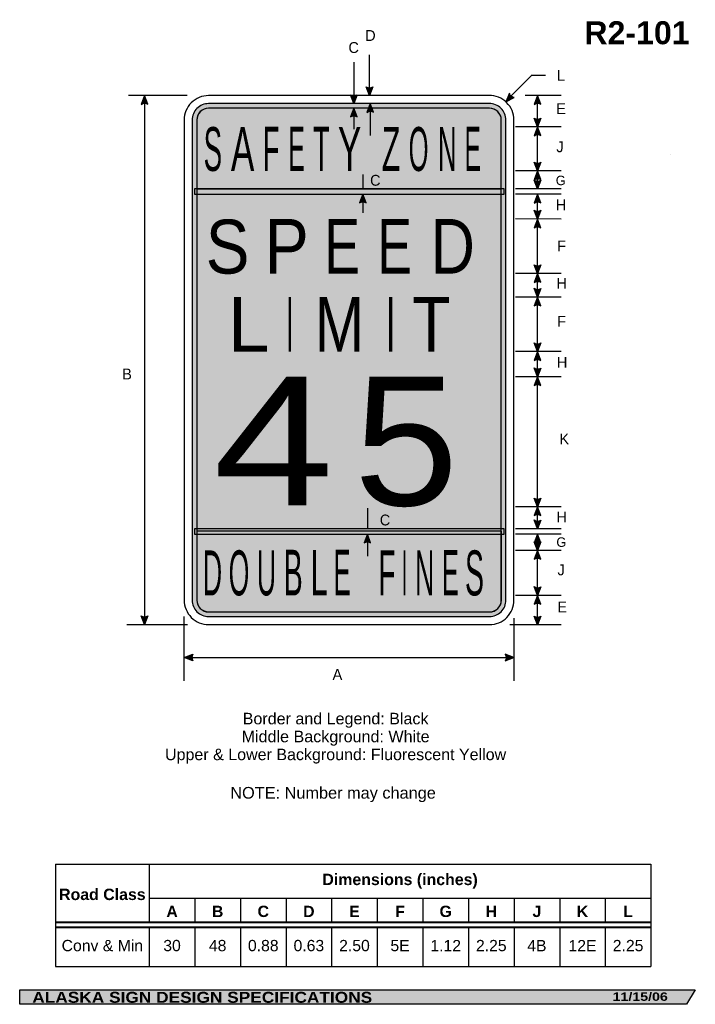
# Model space of a CAD drawing. Header units: feet. Extents: x 0.6 to 7.7, y 0 to 10.3.
import ezdxf
from ezdxf.enums import TextEntityAlignment as Align

# ---------------------------------------------------------------- set-up
doc = ezdxf.new("R2010")
doc.units = ezdxf.units.FT
doc.header["$MEASUREMENT"] = 0
doc.layers.add('Sign', color=7, linetype='Continuous')
doc.styles.add('ARIAL', font='arial.ttf')
doc.styles.add('ARIAL B', font='arialbd.ttf')
doc.styles.add('ARIAL BLACK BI', font='ariblk.ttf')
doc.styles.add('HGBPIXYMBOLS', font='txt')
doc.styles.add('HGEPIXYMBOLS', font='txt')

# ---------------------------------------------------------------- blocks, each defined once
blk = doc.blocks.new('*T2')
at = {"color": 0, "linetype": 'ByBlock', "lineweight": -2, "transparency": 16777216}
for p, q in [((0, 0), (6.201848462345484, 0)), ((0, 0), (0, -1.066648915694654)), ((0.9768484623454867, 0), (0.9768484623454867, -0.6088118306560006)), ((6.201848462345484, 0), (6.201848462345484, -1.066648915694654)), ((0.9768484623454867, -0.3539784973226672), (6.201848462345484, -0.3539784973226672)), ((1.451848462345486, -0.3539784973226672), (1.451848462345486, -0.6088118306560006)), ((1.926848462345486, -0.3539784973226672), (1.926848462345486, -0.6088118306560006)), ((2.401848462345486, -0.3539784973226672), (2.401848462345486, -0.6088118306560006)), ((2.876848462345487, -0.3539784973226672), (2.876848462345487, -0.6088118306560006)), ((3.351848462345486, -0.3539784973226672), (3.351848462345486, -0.6088118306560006)), ((3.826848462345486, -0.3539784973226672), (3.826848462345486, -0.6088118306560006)), ((4.301848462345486, -0.3539784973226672), (4.301848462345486, -0.6088118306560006)), ((4.776848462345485, -0.3539784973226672), (4.776848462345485, -0.6088118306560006)), ((5.251848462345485, -0.3539784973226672), (5.251848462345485, -0.6088118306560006)), ((5.726848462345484, -0.3539784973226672), (5.726848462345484, -0.6088118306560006)), ((0, -0.6088118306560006), (6.201848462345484, -0.6088118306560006)), ((0, -0.6538118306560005), (6.201848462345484, -0.6538118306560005)), ((0.9768484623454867, -0.6538118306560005), (0.9768484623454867, -1.066648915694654)), ((1.451848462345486, -0.6538118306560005), (1.451848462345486, -1.066648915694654)), ((1.926848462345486, -0.6538118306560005), (1.926848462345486, -1.066648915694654)), ((2.401848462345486, -0.6538118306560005), (2.401848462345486, -1.066648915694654)), ((2.876848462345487, -0.6538118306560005), (2.876848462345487, -1.066648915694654)), ((3.351848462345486, -0.6538118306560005), (3.351848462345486, -1.066648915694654)), ((3.826848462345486, -0.6538118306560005), (3.826848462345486, -1.066648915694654)), ((4.301848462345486, -0.6538118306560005), (4.301848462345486, -1.066648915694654)), ((4.776848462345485, -0.6538118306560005), (4.776848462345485, -1.066648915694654)), ((5.251848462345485, -0.6538118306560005), (5.251848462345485, -1.066648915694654)), ((5.726848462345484, -0.6538118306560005), (5.726848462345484, -1.066648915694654)), ((0, -1.066648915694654), (6.201848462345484, -1.066648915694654))]:
    blk.add_line(p, q, dxfattribs=at)
at = {"color": 18, "transparency": 16777216, "attachment_point": 5}
for s, insert, char_height, width, style in [('Dimensions (inches)', (3.589348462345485, -0.1769892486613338), 0.1185, 5.104999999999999, 'ARIAL B'), ('Road Class', (0.4884242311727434, -0.3156559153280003), 0.1185, 0.8568484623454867, 'ARIAL B'), ('A', (1.214348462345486, -0.4926451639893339), 0.118, 0.355, 'ARIAL B'), ('B', (1.689348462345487, -0.4926451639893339), 0.118, 0.355, 'ARIAL B'), ('C', (2.164348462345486, -0.4926451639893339), 0.118, 0.355, 'ARIAL B'), ('D', (2.639348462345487, -0.4926451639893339), 0.118, 0.355, 'ARIAL B'), ('E', (3.114348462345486, -0.4926451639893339), 0.118, 0.355, 'ARIAL B'), ('F', (3.589348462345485, -0.4926451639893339), 0.118, 0.355, 'ARIAL B'), ('G', (4.064348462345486, -0.4926451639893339), 0.118, 0.355, 'ARIAL B'), ('H', (4.539348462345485, -0.4926451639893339), 0.118, 0.355, 'ARIAL B'), ('J', (5.014348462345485, -0.4926451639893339), 0.118, 0.355, 'ARIAL B'), ('K', (5.489348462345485, -0.4926451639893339), 0.118, 0.355, 'ARIAL B'), ('L', (5.964348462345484, -0.4926451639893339), 0.118, 0.355, 'ARIAL B'), ('Conv & Min', (0.4884242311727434, -0.8489803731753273), 0.1175, 0.8568484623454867, 'ARIAL'), ('30', (1.214348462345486, -0.8489803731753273), 0.1175, 0.355, 'ARIAL'), ('48', (1.689348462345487, -0.8489803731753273), 0.1175, 0.355, 'ARIAL'), ('0.88', (2.164348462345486, -0.8489803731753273), 0.1175, 0.355, 'ARIAL'), ('0.63', (2.639348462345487, -0.8489803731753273), 0.1175, 0.355, 'ARIAL'), ('2.50', (3.114348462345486, -0.8489803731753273), 0.1175, 0.355, 'ARIAL'), ('5E', (3.589348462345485, -0.8489803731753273), 0.1175, 0.355, 'ARIAL'), ('1.12', (4.064348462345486, -0.8489803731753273), 0.1175, 0.355, 'ARIAL'), ('2.25', (4.539348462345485, -0.8489803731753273), 0.1175, 0.355, 'ARIAL'), ('4B', (5.014348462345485, -0.8489803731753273), 0.1175, 0.355, 'ARIAL'), ('12E', (5.489348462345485, -0.8489803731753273), 0.1175, 0.355, 'ARIAL'), ('2.25', (5.964348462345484, -0.8489803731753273), 0.1175, 0.355, 'ARIAL')]:
    blk.add_mtext(s, dxfattribs=dict(at, insert=insert, char_height=char_height, width=width, style=style))

msp = doc.modelspace()

# ---------------------------------------------------------------- hatches: boundary and pattern name
h = msp.add_hatch(color=256)
h.dxf.hatch_style = 1
edge = h.paths.add_edge_path()
edge.add_line((4.294003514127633, 9.584154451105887), (4.259933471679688, 9.49375))
edge.add_line((4.259933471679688, 9.49375), (4.226098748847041, 9.584919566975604))
edge.add_arc((4.260614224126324, 9.63451201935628), 0.0604212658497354, 235.1627615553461, 303.5461345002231)
h = msp.add_hatch(color=256)
h.dxf.hatch_style = 1
edge = h.paths.add_edge_path()
edge.add_line((1.949882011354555, 9.403345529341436), (1.915811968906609, 9.493749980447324))
edge.add_line((1.915811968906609, 9.493749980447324), (1.881977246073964, 9.402580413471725))
edge.add_arc((1.916492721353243, 9.352987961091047), 0.0604212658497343, 56.45386549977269, 124.8372384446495, ccw=False)
h = msp.add_hatch(color=256)
h.dxf.hatch_style = 1
edge = h.paths.add_edge_path()
edge.add_line((4.13080906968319, 9.500476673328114), (4.096739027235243, 9.410072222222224))
edge.add_line((4.096739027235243, 9.410072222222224), (4.062904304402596, 9.501241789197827))
edge.add_arc((4.097419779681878, 9.550834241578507), 0.0604212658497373, 235.1627615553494, 303.5461345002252)
h = msp.add_hatch(color=256)
h.dxf.hatch_style = 1
edge = h.paths.add_edge_path()
edge.add_line((5.71667325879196, 9.518721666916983), (5.679269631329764, 9.429644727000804))
edge.add_line((5.679269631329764, 9.429644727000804), (5.766514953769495, 9.472597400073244))
edge.add_arc((5.775539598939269, 9.532340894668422), 0.0604212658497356, 193.0266678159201, 261.4100407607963, ccw=False)
h = msp.add_hatch(color=256)
h.dxf.hatch_style = 1
edge = h.paths.add_edge_path()
edge.add_line((6.042843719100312, 9.403327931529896), (6.008773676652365, 9.493732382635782))
edge.add_line((6.008773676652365, 9.493732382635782), (5.974938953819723, 9.40256281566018))
edge.add_arc((6.009454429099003, 9.352970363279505), 0.0604212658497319, 56.45386549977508, 124.83723844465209, ccw=False)
h = msp.add_hatch(color=256)
h.dxf.hatch_style = 1
h.paths.add_polyline_path([(5.681183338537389, 9.239263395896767, 0.4217166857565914), (5.505953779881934, 9.410072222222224), (2.583964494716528, 9.410072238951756, 0.4149679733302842), (2.413122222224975, 9.238789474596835), (2.413122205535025, 4.238131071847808, 0.4149142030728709), (2.584373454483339, 4.067288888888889), (5.510341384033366, 4.067288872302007, 0.4146049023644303), (5.681183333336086, 4.238359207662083)])
at = {"true_color": 0xfaf000}
h = msp.add_hatch(color=2, dxfattribs=at)
h.dxf.hatch_style = 1
h.paths.add_polyline_path([(2.582650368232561, 9.361913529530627, 0.4182342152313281), (2.46049997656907, 9.236819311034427), (2.460545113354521, 8.522031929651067), (5.632292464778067, 8.522031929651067), (5.632286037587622, 9.239623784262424, 0.4160398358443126), (5.508090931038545, 9.361939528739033)])
at = {"true_color": 0xffffff}
h = msp.add_hatch(color=7, dxfattribs=at)
h.dxf.hatch_style = 1
h.paths.add_polyline_path([(5.633024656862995, 9.239269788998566, 0.4230860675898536), (5.506620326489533, 9.361913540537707), (2.58395302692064, 9.361913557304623, 0.4151291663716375), (2.461280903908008, 9.238857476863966), (2.461280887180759, 4.238119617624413, 0.4150656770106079), (2.584310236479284, 4.115447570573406), (5.510352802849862, 4.115447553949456, 0.4147005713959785), (5.633024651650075, 4.238323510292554)])
h = msp.add_hatch(color=256)
h.dxf.hatch_style = 1
edge = h.paths.add_edge_path()
edge.add_line((4.130809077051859, 9.271509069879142), (4.096739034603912, 9.361913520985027))
edge.add_line((4.096739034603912, 9.361913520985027), (4.062904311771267, 9.270743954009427))
edge.add_arc((4.097419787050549, 9.221151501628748), 0.0604212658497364, 56.453865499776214, 124.8372384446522, ccw=False)
h = msp.add_hatch(color=256)
h.dxf.hatch_style = 1
edge = h.paths.add_edge_path()
edge.add_line((4.300947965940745, 9.31966775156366), (4.266877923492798, 9.410072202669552))
edge.add_line((4.266877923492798, 9.410072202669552), (4.233043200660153, 9.318902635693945))
edge.add_arc((4.267558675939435, 9.269310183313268), 0.0604212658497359, 56.453865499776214, 124.8372384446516, ccw=False)
h = msp.add_hatch(color=256)
h.dxf.hatch_style = 1
edge = h.paths.add_edge_path()
edge.add_line((6.042843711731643, 9.257589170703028), (6.008773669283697, 9.16718471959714))
edge.add_line((6.008773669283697, 9.16718471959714), (5.974938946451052, 9.258354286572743))
edge.add_arc((6.009454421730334, 9.30794673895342), 0.0604212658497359, 235.1627615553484, 303.5461345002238)
h = msp.add_hatch(color=256)
h.dxf.hatch_style = 1
edge = h.paths.add_edge_path()
edge.add_line((6.042843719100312, 9.076780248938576), (6.008773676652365, 9.167184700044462))
edge.add_line((6.008773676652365, 9.167184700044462), (5.974938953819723, 9.076015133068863))
edge.add_arc((6.009454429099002, 9.026422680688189), 0.0604212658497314, 56.45386549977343, 124.8372384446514, ccw=False)
h = msp.add_hatch(color=256)
h.dxf.hatch_style = 1
edge = h.paths.add_edge_path()
edge.add_line((6.042843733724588, 8.798749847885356), (6.008773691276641, 8.708345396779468))
edge.add_line((6.008773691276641, 8.708345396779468), (5.974938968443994, 8.79951496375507))
edge.add_arc((6.009454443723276, 8.849107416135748), 0.0604212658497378, 235.1627615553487, 303.5461345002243)
h = msp.add_hatch(color=256)
h.dxf.hatch_style = 1
edge = h.paths.add_edge_path()
edge.add_line((6.042843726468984, 8.617940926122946), (6.008773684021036, 8.708345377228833))
edge.add_line((6.008773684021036, 8.708345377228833), (5.974938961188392, 8.617175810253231))
edge.add_arc((6.009454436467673, 8.567583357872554), 0.0604212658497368, 56.453865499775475, 124.8372384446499, ccw=False)
h = msp.add_hatch(color=256)
h.dxf.hatch_style = 1
h.paths.add_polyline_path([(5.662541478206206, 8.466262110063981), (5.662541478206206, 8.522044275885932), (2.438249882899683, 8.522044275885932), (2.438249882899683, 8.466262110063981)])
h = msp.add_hatch(color=256)
h.dxf.hatch_style = 1
edge = h.paths.add_edge_path()
edge.add_line((6.042843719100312, 8.612485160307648), (6.008773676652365, 8.52208070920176))
edge.add_line((6.008773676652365, 8.52208070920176), (5.974938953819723, 8.613250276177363))
edge.add_arc((6.009454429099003, 8.662842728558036), 0.0604212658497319, 235.1627615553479, 303.5461345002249)
h = msp.add_hatch(color=256)
h.dxf.hatch_style = 1
edge = h.paths.add_edge_path()
edge.add_line((4.224732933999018, 8.37585763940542), (4.190662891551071, 8.466262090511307))
edge.add_line((4.190662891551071, 8.466262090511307), (4.156828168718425, 8.375092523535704))
edge.add_arc((4.191343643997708, 8.325500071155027), 0.0604212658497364, 56.453865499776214, 124.8372384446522, ccw=False)
h = msp.add_hatch(color=256)
h.dxf.hatch_style = 1
edge = h.paths.add_edge_path()
edge.add_line((6.042843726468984, 8.375548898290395), (6.008773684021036, 8.465953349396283))
edge.add_line((6.008773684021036, 8.465953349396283), (5.974938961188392, 8.374783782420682))
edge.add_arc((6.009454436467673, 8.325191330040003), 0.0604212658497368, 56.453865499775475, 124.8372384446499, ccw=False)
h = msp.add_hatch(color=256)
h.dxf.hatch_style = 1
edge = h.paths.add_edge_path()
edge.add_line((6.042843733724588, 8.298530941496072), (6.008773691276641, 8.208126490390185))
edge.add_line((6.008773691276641, 8.208126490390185), (5.974938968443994, 8.299296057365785))
edge.add_arc((6.009454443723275, 8.348888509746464), 0.0604212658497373, 235.1627615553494, 303.5461345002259)
h = msp.add_hatch(color=256)
h.dxf.hatch_style = 1
edge = h.paths.add_edge_path()
edge.add_line((6.042843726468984, 8.117722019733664), (6.008773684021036, 8.208126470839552))
edge.add_line((6.008773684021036, 8.208126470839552), (5.974938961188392, 8.116956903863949))
edge.add_arc((6.009454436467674, 8.067364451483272), 0.0604212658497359, 56.453865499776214, 124.8372384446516, ccw=False)
h = msp.add_hatch(color=256)
h.dxf.hatch_style = 1
edge = h.paths.add_edge_path()
edge.add_line((6.042843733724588, 7.729590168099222), (6.008773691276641, 7.639185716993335))
edge.add_line((6.008773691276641, 7.639185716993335), (5.974938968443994, 7.730355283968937))
edge.add_arc((6.009454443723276, 7.779947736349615), 0.0604212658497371, 235.1627615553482, 303.5461345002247)
h = msp.add_hatch(color=256)
h.dxf.hatch_style = 1
edge = h.paths.add_edge_path()
edge.add_line((6.042843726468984, 7.548781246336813), (6.008773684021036, 7.639185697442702))
edge.add_line((6.008773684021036, 7.639185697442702), (5.974938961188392, 7.548016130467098))
edge.add_arc((6.009454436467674, 7.498423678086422), 0.0604212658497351, 56.453865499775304, 124.837238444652, ccw=False)
h = msp.add_hatch(color=256)
h.dxf.hatch_style = 1
edge = h.paths.add_edge_path()
edge.add_line((6.042843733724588, 7.485180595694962), (6.008773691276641, 7.394776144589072))
edge.add_line((6.008773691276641, 7.394776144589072), (5.974938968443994, 7.485945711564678))
edge.add_arc((6.009454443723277, 7.535538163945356), 0.0604212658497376, 235.1627615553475, 303.5461345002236)
h = msp.add_hatch(color=256)
h.dxf.hatch_style = 1
edge = h.paths.add_edge_path()
edge.add_line((6.042843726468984, 7.304371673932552), (6.008773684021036, 7.39477612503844))
edge.add_line((6.008773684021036, 7.39477612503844), (5.974938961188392, 7.303606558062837))
edge.add_arc((6.009454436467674, 7.25401410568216), 0.0604212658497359, 56.4538654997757, 124.8372384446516, ccw=False)
h = msp.add_hatch(color=256)
h.dxf.hatch_style = 1
edge = h.paths.add_edge_path()
edge.add_line((6.042843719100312, 6.916699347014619), (6.008773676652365, 6.826294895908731))
edge.add_line((6.008773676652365, 6.826294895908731), (5.974938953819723, 6.917464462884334))
edge.add_arc((6.009454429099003, 6.967056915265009), 0.0604212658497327, 235.1627615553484, 303.5461345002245)
h = msp.add_hatch(color=256)
h.dxf.hatch_style = 1
edge = h.paths.add_edge_path()
edge.add_line((6.042843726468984, 6.735890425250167), (6.008773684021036, 6.826294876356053))
edge.add_line((6.008773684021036, 6.826294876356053), (5.974938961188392, 6.735125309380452))
edge.add_arc((6.009454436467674, 6.685532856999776), 0.0604212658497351, 56.4538654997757, 124.837238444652, ccw=False)
h = msp.add_hatch(color=256)
h.dxf.hatch_style = 1
edge = h.paths.add_edge_path()
edge.add_line((6.042843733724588, 6.655817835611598), (6.008773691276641, 6.565413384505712))
edge.add_line((6.008773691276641, 6.565413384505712), (5.974938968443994, 6.656582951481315))
edge.add_arc((6.009454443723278, 6.706175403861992), 0.0604212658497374, 235.1627615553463, 303.5461345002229)
h = msp.add_hatch(color=256)
h.dxf.hatch_style = 1
edge = h.paths.add_edge_path()
edge.add_line((6.042843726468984, 6.475008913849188), (6.008773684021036, 6.565413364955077))
edge.add_line((6.008773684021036, 6.565413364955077), (5.974938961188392, 6.474243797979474))
edge.add_arc((6.009454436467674, 6.424651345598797), 0.0604212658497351, 56.453865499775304, 124.837238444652, ccw=False)
h = msp.add_hatch(color=256)
h.dxf.hatch_style = 1
edge = h.paths.add_edge_path()
edge.add_line((6.042843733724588, 5.300741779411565), (6.008773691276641, 5.210337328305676))
edge.add_line((6.008773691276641, 5.210337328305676), (5.974938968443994, 5.301506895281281))
edge.add_arc((6.009454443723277, 5.35109934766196), 0.0604212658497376, 235.1627615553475, 303.5461345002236)
h = msp.add_hatch(color=256)
h.dxf.hatch_style = 1
edge = h.paths.add_edge_path()
edge.add_line((6.042843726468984, 5.119932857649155), (6.008773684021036, 5.210337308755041))
edge.add_line((6.008773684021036, 5.210337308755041), (5.974938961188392, 5.119167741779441))
edge.add_arc((6.009454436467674, 5.069575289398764), 0.0604212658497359, 56.4538654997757, 124.8372384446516, ccw=False)
h = msp.add_hatch(color=256)
h.dxf.hatch_style = 1
edge = h.paths.add_edge_path()
edge.add_line((6.042843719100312, 5.072364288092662), (6.008773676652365, 4.981959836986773))
edge.add_line((6.008773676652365, 4.981959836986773), (5.974938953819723, 5.073129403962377))
edge.add_arc((6.009454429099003, 5.122721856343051), 0.0604212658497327, 235.1627615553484, 303.5461345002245)
h = msp.add_hatch(color=256)
h.dxf.hatch_style = 1
h.paths.add_polyline_path([(5.662541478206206, 4.926177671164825), (5.662541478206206, 4.981959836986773), (2.438249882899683, 4.981959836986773), (2.438249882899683, 4.926177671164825)])
at = {"true_color": 0xfaf000}
h = msp.add_hatch(color=2, dxfattribs=at)
h.dxf.hatch_style = 1
h.paths.add_polyline_path([(5.633760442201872, 4.955329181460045), (2.462013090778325, 4.955329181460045), (2.462019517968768, 4.237737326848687, 0.4160398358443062), (2.586214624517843, 4.115421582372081), (5.511655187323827, 4.115447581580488, 0.4182342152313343), (5.633805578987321, 4.240541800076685)])
h = msp.add_hatch(color=256)
h.dxf.hatch_style = 1
edge = h.paths.add_edge_path()
edge.add_line((4.271801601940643, 4.835773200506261), (4.237731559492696, 4.92617765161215))
edge.add_line((4.237731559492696, 4.92617765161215), (4.203896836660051, 4.835008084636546))
edge.add_arc((4.238412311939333, 4.78541563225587), 0.0604212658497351, 56.4538654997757, 124.837238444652, ccw=False)
h = msp.add_hatch(color=256)
h.dxf.hatch_style = 1
edge = h.paths.add_edge_path()
edge.add_line((6.04284373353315, 4.835773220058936), (6.008773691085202, 4.926177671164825))
edge.add_line((6.008773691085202, 4.926177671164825), (5.974938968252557, 4.835008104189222))
edge.add_arc((6.009454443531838, 4.785415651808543), 0.0604212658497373, 56.45386549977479, 124.83723844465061, ccw=False)
h = msp.add_hatch(color=256)
h.dxf.hatch_style = 1
edge = h.paths.add_edge_path()
edge.add_line((6.042843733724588, 4.845262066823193), (6.008773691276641, 4.754857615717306))
edge.add_line((6.008773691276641, 4.754857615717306), (5.974938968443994, 4.846027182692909))
edge.add_arc((6.009454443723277, 4.895619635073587), 0.0604212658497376, 235.1627615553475, 303.5461345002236)
h = msp.add_hatch(color=256)
h.dxf.hatch_style = 1
edge = h.paths.add_edge_path()
edge.add_line((6.042843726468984, 4.664453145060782), (6.008773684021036, 4.754857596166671))
edge.add_line((6.008773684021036, 4.754857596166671), (5.974938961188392, 4.663688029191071))
edge.add_arc((6.009454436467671, 4.614095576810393), 0.0604212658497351, 56.45386549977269, 124.83723844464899, ccw=False)
h = msp.add_hatch(color=256)
h.dxf.hatch_style = 1
edge = h.paths.add_edge_path()
edge.add_line((6.042843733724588, 4.377596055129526), (6.008773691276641, 4.287191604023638))
edge.add_line((6.008773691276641, 4.287191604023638), (5.974938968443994, 4.378361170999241))
edge.add_arc((6.009454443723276, 4.427953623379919), 0.0604212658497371, 235.1627615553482, 303.5461345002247)
h = msp.add_hatch(color=256)
h.dxf.hatch_style = 1
edge = h.paths.add_edge_path()
edge.add_line((6.042843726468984, 4.196787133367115), (6.008773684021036, 4.287191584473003))
edge.add_line((6.008773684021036, 4.287191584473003), (5.974938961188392, 4.196022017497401))
edge.add_arc((6.009454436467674, 4.146429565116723), 0.0604212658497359, 56.4538654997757, 124.8372384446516, ccw=False)
h = msp.add_hatch(color=256)
h.dxf.hatch_style = 1
edge = h.paths.add_edge_path()
edge.add_line((1.949882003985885, 4.074015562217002), (1.915811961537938, 3.983611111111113))
edge.add_line((1.915811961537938, 3.983611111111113), (1.881977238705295, 4.074780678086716))
edge.add_arc((1.916492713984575, 4.124373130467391), 0.0604212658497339, 235.1627615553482, 303.5461345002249)
h = msp.add_hatch(color=256)
h.dxf.hatch_style = 1
edge = h.paths.add_edge_path()
edge.add_line((6.042843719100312, 4.069967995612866), (6.008773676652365, 3.979563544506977))
edge.add_line((6.008773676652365, 3.979563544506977), (5.974938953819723, 4.070733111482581))
edge.add_arc((6.009454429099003, 4.120325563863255), 0.0604212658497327, 235.1627615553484, 303.5461345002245)
h = msp.add_hatch(color=256)
h.dxf.hatch_style = 1
edge = h.paths.add_edge_path()
edge.add_line((2.419814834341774, 3.605833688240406), (2.329444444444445, 3.639993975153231))
edge.add_line((2.329444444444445, 3.639993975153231), (2.420647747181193, 3.673737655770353))
edge.add_arc((2.470205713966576, 3.639172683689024), 0.0604212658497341, 145.1055563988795, 213.4889293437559)
h = msp.add_hatch(color=256)
h.dxf.hatch_style = 1
edge = h.paths.add_edge_path()
edge.add_line((5.674490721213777, 3.605833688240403), (5.764861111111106, 3.639993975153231))
edge.add_line((5.764861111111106, 3.639993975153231), (5.67365780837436, 3.673737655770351))
edge.add_arc((5.624099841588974, 3.639172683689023), 0.0604212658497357, -33.48892934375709, 34.89444360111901, ccw=False)
at = {"layer": 'Sign', "true_color": 0xffffff}
msp.add_hatch(color=7, dxfattribs=at).paths.add_polyline_path([(4.285021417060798, 9.36192865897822), (4.249010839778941, 9.361928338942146), (4.266877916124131, 9.410072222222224)])
at = {"layer": 'Sign', "true_color": 0x1f1a17}
msp.add_hatch(color=250, dxfattribs=at).paths.add_polyline_path([(0.6166144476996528, 0.1778113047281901), (7.65349621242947, 0.1778113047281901), (7.562505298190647, 0.0278595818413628), (0.616847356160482, 0.0278595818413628)], flags=0)

# ---------------------------------------------------------------- linework, layer by layer
for p, q in [((2.360800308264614, 9.493750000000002), (1.748186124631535, 9.49375)), ((1.915811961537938, 9.49375), (1.915811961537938, 3.983611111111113)), ((6.255814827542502, 9.493697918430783), (5.88270319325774, 9.49375)), ((6.008773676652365, 8.52208070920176), (6.008773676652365, 9.493732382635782)), ((6.255814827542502, 9.167150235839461), (5.779741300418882, 9.167216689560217)), ((6.255814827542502, 8.70831091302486), (5.779677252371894, 8.708377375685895)), ((6.255819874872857, 8.52205849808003), (5.779660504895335, 8.52210130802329)), ((6.255814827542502, 8.465918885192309), (5.77965545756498, 8.465961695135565)), ((6.008773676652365, 4.981959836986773), (6.008773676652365, 8.465953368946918)), ((6.255814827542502, 8.208092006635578), (5.779619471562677, 8.208158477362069)), ((6.255814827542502, 7.639151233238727), (5.779540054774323, 7.639217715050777)), ((6.255814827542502, 7.394741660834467), (5.779505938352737, 7.394808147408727)), ((6.255814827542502, 6.82626041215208), (5.779426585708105, 6.826326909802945)), ((6.255814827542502, 6.565378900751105), (5.779390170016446, 6.565445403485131)), ((6.255814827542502, 5.210302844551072), (5.779659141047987, 5.210369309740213)), ((6.2558148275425, 4.981959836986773), (5.779619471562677, 4.981959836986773)), ((6.2558148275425, 4.926177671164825), (5.779619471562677, 4.926177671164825)), ((6.008773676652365, 3.979563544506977), (6.008773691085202, 4.926177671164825)), ((6.255814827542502, 4.754823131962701), (5.779137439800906, 4.754889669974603)), ((6.255814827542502, 4.287157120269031), (5.779072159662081, 4.287223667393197)), ((2.329444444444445, 3.396456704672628), (2.329444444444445, 4.068631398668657)), ((5.764861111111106, 4.050688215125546), (5.764861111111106, 3.396624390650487)), ((1.732221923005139, 3.983611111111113), (2.362773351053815, 3.983611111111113)), ((6.255814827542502, 3.979528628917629), (5.723275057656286, 3.979602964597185)), ((2.329444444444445, 3.639993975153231), (5.764861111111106, 3.639993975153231)), ((0.9890935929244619, 1.487927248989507), (7.190942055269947, 1.487927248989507)), ((0.9890935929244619, 0.8856263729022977), (7.190942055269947, 0.8856263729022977)), ((0.9890935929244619, 0.8274876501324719), (7.190942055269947, 0.8274876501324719))]:
    msp.add_line(p, q)
for points in [[(4.294003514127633, 9.584154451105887), (4.259933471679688, 9.49375), (4.226098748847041, 9.584919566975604, 0.307560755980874), (4.294003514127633, 9.584154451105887, 4.141293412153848)], [(1.949882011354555, 9.403345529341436), (1.915811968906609, 9.493749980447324), (1.881977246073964, 9.402580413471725, -0.307560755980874), (1.949882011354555, 9.403345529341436, -4.141293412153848)], [(4.13080906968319, 9.500476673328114), (4.096739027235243, 9.410072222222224), (4.062904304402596, 9.501241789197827, 0.307560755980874), (4.13080906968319, 9.500476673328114, 4.141293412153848)], [(5.71667325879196, 9.518721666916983), (5.679269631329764, 9.429644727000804), (5.766514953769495, 9.472597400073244, -0.307560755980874), (5.71667325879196, 9.518721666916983, -4.141293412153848)], [(6.042843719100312, 9.403327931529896), (6.008773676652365, 9.493732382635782), (5.974938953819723, 9.40256281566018, -0.307560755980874), (6.042843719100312, 9.403327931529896, -4.141293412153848)], [(4.130809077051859, 9.271509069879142), (4.096739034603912, 9.361913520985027), (4.062904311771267, 9.270743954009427, -0.307560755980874), (4.130809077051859, 9.271509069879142, -4.141293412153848)], [(4.300947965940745, 9.31966775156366), (4.266877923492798, 9.410072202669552), (4.233043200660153, 9.318902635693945, -0.307560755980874), (4.300947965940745, 9.31966775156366, -4.141293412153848)], [(6.042843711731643, 9.257589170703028), (6.008773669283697, 9.16718471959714), (5.974938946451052, 9.258354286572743, 0.307560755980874), (6.042843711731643, 9.257589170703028, 4.141293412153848)], [(6.042843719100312, 9.076780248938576), (6.008773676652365, 9.167184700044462), (5.974938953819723, 9.076015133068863, -0.307560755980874), (6.042843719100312, 9.076780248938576, -4.141293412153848)], [(6.042843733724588, 8.798749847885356), (6.008773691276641, 8.708345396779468), (5.974938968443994, 8.79951496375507, 0.307560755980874), (6.042843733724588, 8.798749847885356, 4.141293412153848)], [(6.042843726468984, 8.617940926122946), (6.008773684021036, 8.708345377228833), (5.974938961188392, 8.617175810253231, -0.307560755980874), (6.042843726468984, 8.617940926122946, -4.141293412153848)], [(6.042843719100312, 8.612485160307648), (6.008773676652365, 8.52208070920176), (5.974938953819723, 8.613250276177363, 0.307560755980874), (6.042843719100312, 8.612485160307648, 4.141293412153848)], [(4.224732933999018, 8.37585763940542), (4.190662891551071, 8.466262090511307), (4.156828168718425, 8.375092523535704, -0.307560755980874), (4.224732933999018, 8.37585763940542, -4.141293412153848)], [(6.042843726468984, 8.375548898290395), (6.008773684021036, 8.465953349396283), (5.974938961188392, 8.374783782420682, -0.307560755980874), (6.042843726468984, 8.375548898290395, -4.141293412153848)], [(6.042843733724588, 8.298530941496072), (6.008773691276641, 8.208126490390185), (5.974938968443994, 8.299296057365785, 0.307560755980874), (6.042843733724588, 8.298530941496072, 4.141293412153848)], [(6.042843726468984, 8.117722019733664), (6.008773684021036, 8.208126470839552), (5.974938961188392, 8.116956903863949, -0.307560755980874), (6.042843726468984, 8.117722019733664, -4.141293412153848)], [(6.042843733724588, 7.729590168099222), (6.008773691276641, 7.639185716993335), (5.974938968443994, 7.730355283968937, 0.307560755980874), (6.042843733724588, 7.729590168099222, 4.141293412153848)], [(6.042843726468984, 7.548781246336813), (6.008773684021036, 7.639185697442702), (5.974938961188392, 7.548016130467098, -0.307560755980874), (6.042843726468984, 7.548781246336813, -4.141293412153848)], [(6.042843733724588, 7.485180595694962), (6.008773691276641, 7.394776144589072), (5.974938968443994, 7.485945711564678, 0.307560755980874), (6.042843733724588, 7.485180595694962, 4.141293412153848)], [(6.042843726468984, 7.304371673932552), (6.008773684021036, 7.39477612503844), (5.974938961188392, 7.303606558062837, -0.307560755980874), (6.042843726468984, 7.304371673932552, -4.141293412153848)], [(6.042843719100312, 6.916699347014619), (6.008773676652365, 6.826294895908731), (5.974938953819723, 6.917464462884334, 0.307560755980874), (6.042843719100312, 6.916699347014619, 4.141293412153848)], [(6.042843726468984, 6.735890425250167), (6.008773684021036, 6.826294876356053), (5.974938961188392, 6.735125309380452, -0.307560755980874), (6.042843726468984, 6.735890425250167, -4.141293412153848)], [(6.042843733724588, 6.655817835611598), (6.008773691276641, 6.565413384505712), (5.974938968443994, 6.656582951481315, 0.307560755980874), (6.042843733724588, 6.655817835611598, 4.141293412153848)], [(6.042843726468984, 6.475008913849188), (6.008773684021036, 6.565413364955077), (5.974938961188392, 6.474243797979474, -0.307560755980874), (6.042843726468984, 6.475008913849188, -4.141293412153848)], [(6.042843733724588, 5.300741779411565), (6.008773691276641, 5.210337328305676), (5.974938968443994, 5.301506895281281, 0.307560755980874), (6.042843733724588, 5.300741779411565, 4.141293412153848)], [(6.042843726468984, 5.119932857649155), (6.008773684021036, 5.210337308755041), (5.974938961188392, 5.119167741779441, -0.307560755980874), (6.042843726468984, 5.119932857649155, -4.141293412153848)], [(6.042843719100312, 5.072364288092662), (6.008773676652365, 4.981959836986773), (5.974938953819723, 5.073129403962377, 0.307560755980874), (6.042843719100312, 5.072364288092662, 4.141293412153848)], [(4.271801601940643, 4.835773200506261), (4.237731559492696, 4.92617765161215), (4.203896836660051, 4.835008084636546, -0.307560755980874), (4.271801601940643, 4.835773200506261, -4.141293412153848)], [(6.04284373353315, 4.835773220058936), (6.008773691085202, 4.926177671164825), (5.974938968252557, 4.835008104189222, -0.307560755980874), (6.04284373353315, 4.835773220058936, -4.141293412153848)], [(6.042843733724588, 4.845262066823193), (6.008773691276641, 4.754857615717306), (5.974938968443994, 4.846027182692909, 0.307560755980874), (6.042843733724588, 4.845262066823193, 4.141293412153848)], [(6.042843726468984, 4.664453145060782), (6.008773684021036, 4.754857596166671), (5.974938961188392, 4.663688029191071, -0.307560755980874), (6.042843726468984, 4.664453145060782, -4.141293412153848)], [(6.042843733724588, 4.377596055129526), (6.008773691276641, 4.287191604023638), (5.974938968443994, 4.378361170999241, 0.307560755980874), (6.042843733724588, 4.377596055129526, 4.141293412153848)], [(6.042843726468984, 4.196787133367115), (6.008773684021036, 4.287191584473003), (5.974938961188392, 4.196022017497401, -0.307560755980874), (6.042843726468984, 4.196787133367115, -4.141293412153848)], [(1.949882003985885, 4.074015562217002), (1.915811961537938, 3.983611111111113), (1.881977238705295, 4.074780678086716, 0.307560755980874), (1.949882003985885, 4.074015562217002, 4.141293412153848)], [(6.042843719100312, 4.069967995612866), (6.008773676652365, 3.979563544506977), (5.974938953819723, 4.070733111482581, 0.307560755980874), (6.042843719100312, 4.069967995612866, 4.141293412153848)], [(2.419814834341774, 3.605833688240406), (2.329444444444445, 3.639993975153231), (2.420647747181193, 3.673737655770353, 0.307560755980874), (2.419814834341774, 3.605833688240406, 4.141293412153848)], [(5.674490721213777, 3.605833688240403), (5.764861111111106, 3.639993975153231), (5.67365780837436, 3.673737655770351, -0.307560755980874), (5.674490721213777, 3.605833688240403, -4.141293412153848)]]:
    msp.add_lwpolyline(points, format="xyb")
for points in [[(2.584464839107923, 3.983611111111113), (5.510416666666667, 3.983611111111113, 0.4144033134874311), (5.764861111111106, 4.238410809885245), (5.764861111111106, 9.239305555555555, 0.4202842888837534), (5.504990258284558, 9.49375), (2.583888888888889, 9.49375, 0.414700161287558), (2.329444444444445, 9.238691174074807), (2.329444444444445, 4.238055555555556, 0.4146562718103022)], [(2.584373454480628, 4.067288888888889), (5.510416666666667, 4.067288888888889, 0.4144758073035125), (5.681183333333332, 4.238359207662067), (5.681183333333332, 9.239305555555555, 0.421644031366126), (5.505953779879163, 9.410072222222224), (2.583888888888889, 9.410072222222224, 0.4148382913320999), (2.41312222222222, 9.23878947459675), (2.41312222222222, 4.238055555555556, 0.4147846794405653)], [(2.584373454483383, 4.067288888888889), (5.510416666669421, 4.067288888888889, 0.4144758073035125), (5.681183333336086, 4.238359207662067), (5.681183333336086, 9.239305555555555, 0.421644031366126), (5.505953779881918, 9.410072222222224), (2.583888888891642, 9.410072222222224, 0.4148382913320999), (2.413122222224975, 9.23878947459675), (2.413122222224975, 4.238055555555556, 0.4147846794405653)], [(5.633024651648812, 8.522044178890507), (5.633024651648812, 9.239305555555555, 0.4230001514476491), (5.506620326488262, 9.361913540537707), (2.583888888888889, 9.361913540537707, 0.4149759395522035), (2.46128090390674, 9.238857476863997), (2.46128090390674, 8.522033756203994)]]:
    msp.add_lwpolyline(points, format="xyb", close=True)
at = {"color": 2, "true_color": 0xfaf000}
for points in [[(2.460545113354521, 8.522031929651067), (5.632292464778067, 8.522031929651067), (5.632286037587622, 9.23962378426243, 0.409759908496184), (5.510727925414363, 9.36193955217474), (2.583888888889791, 9.361913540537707, 0.4102360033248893), (2.46049968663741, 9.241410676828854)], [(5.633760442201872, 4.955329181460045), (2.462013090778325, 4.955329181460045), (2.462019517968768, 4.237737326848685, 0.409759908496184), (2.583577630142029, 4.115421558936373), (5.510416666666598, 4.115447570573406, 0.4102360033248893), (5.633805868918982, 4.235950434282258)]]:
    msp.add_lwpolyline(points, format="xyb", close=True, dxfattribs=at)
at = {"color": 7, "true_color": 0xffffff}
msp.add_lwpolyline([(2.584310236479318, 4.115447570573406), (5.510416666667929, 4.115447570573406, 0.4145480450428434), (5.633024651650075, 4.238323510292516), (5.633024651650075, 9.239305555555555, 0.4230001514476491), (5.506620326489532, 9.361913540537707), (2.583888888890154, 9.361913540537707, 0.4149759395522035), (2.461280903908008, 9.238857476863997), (2.461280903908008, 4.238055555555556, 0.4149126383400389)], format="xyb", close=True, dxfattribs=at)
for points in [[(2.438249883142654, 8.466262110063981), (5.662541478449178, 8.466262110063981), (5.662541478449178, 8.522044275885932), (2.438249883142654, 8.522044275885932)], [(2.438249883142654, 4.926177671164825), (5.662541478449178, 4.926177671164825), (5.662541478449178, 4.981959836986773), (2.438249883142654, 4.981959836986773)]]:
    msp.add_lwpolyline(points, close=True)
at = {"layer": 'Sign', "color": 18, "lineweight": -3, "true_color": 0x000000}
for p, q in [((4.259933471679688, 9.49375), (4.259933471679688, 9.918039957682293)), ((4.096739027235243, 9.841651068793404), (4.096739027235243, 9.410072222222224)), ((5.947564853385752, 9.702892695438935), (5.717835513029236, 9.47316335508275)), ((6.093266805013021, 9.702762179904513), (5.942225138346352, 9.702762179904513)), ((4.096739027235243, 9.361926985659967), (4.096739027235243, 9.143472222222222)), ((4.266877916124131, 9.410072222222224), (4.266877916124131, 9.077762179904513))]:
    msp.add_line(p, q, dxfattribs=at)
at = {"layer": 'Sign'}
msp.add_line((7.395915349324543, 8.880314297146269), (7.395915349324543, 8.880314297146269), dxfattribs=at)
at = {"layer": 'Sign', "color": 250, "lineweight": -3, "true_color": 0x1f1a17}
for p, q in [((7.395915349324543, 8.880314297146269), (7.395915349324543, 8.880314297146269)), ((4.194134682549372, 8.522044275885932), (4.194134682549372, 8.671944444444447)), ((4.190662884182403, 8.466262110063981), (4.190662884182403, 8.271990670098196)), ((4.241203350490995, 4.981959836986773), (4.241203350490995, 5.196111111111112)), ((4.237731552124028, 4.926177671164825), (4.237731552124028, 4.697638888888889))]:
    msp.add_line(p, q, dxfattribs=at)
msp.add_lwpolyline([(0.6166144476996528, 0.1778113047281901), (7.65349621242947, 0.1778113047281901), (7.562505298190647, 0.0278595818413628), (0.616847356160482, 0.0278595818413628)], close=True, dxfattribs=at)

# ---------------------------------------------------------------- block references
msp.add_blockref('*T2', (0.9890935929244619, 1.487927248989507))

# ---------------------------------------------------------------- texts
at = {"layer": 'Sign', "color": 250, "true_color": 0x1f1a17}
for s, height, style, p, p2 in [('R2-101', 0.2393498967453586, 'ARIAL B', (6.497862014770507, 10.02877330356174), (7.594528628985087, 10.02877330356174)), ('Border and Legend: Black', 0.1197833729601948, 'ARIAL', (2.939430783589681, 2.944344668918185), (4.874430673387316, 2.944344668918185)), ('Middle Background: White', 0.1200969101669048, 'ARIAL', (2.927764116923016, 2.757678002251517), (4.886097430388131, 2.757678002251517)), ('Upper & Lower Background: Fluorescent Yellow', 0.1194794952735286, 'ARIAL', (2.130264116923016, 2.571011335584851), (5.683597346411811, 2.571011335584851)), ('NOTE: Number may change', 0.121483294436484, 'ARIAL', (2.810043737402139, 2.170322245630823), (4.951083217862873, 2.170322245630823))]:
    msp.add_text(s, height=height, dxfattribs=dict(at, style=style)).set_placement(p, p2, align=Align.ALIGNED)
at = {"layer": 'Sign', "color": 18, "true_color": 0x000000, "style": 'ARIAL'}
for s, height, width, p, p2 in [('D', 0.1129557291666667, 0.9517249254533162, (4.215433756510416, 10.06284417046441), (4.323889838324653, 10.06284417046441)), ('C', 0.1129557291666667, 0.9517249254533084, (4.040941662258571, 9.937844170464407), (4.149397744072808, 9.937844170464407)), ('L', 0.1129557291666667, 0.9612032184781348, (6.212272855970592, 9.648018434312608), (6.296628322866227, 9.648018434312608)), ('E', 0.1129557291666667, 0.958901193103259, (6.204291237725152, 9.301003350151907), (6.30521625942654, 9.301003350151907)), ('J', 0.1129557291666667, 0.954513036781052, (6.206286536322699, 8.90412860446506), (6.281597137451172, 8.90412860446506)), ('C', 0.1129557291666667, 0.9517249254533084, (4.266118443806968, 8.554659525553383), (4.374574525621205, 8.554659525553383)), ('G', 0.0988273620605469, 0.9573397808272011, (6.200300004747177, 8.560327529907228), (6.303107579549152, 8.560327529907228)), ('H', 0.1129557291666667, 0.951724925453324, (6.200300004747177, 8.299841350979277), (6.308756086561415, 8.299841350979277)), ('F', 0.1129557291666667, 0.953193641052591, (6.214268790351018, 7.871056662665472), (6.306147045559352, 7.871056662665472)), ('H', 0.1129557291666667, 0.9517249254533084, (6.206286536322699, 7.482158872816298), (6.314742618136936, 7.482158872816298)), ('F', 0.1129557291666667, 0.953193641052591, (6.214268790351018, 7.085283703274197), (6.306147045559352, 7.085283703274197)), ('H', 0.1129557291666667, 0.9517249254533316, (6.212272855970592, 6.658493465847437), (6.320728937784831, 6.658493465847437)), ('B', 0.1129557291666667, 0.9589011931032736, (1.684343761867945, 6.536838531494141), (1.785268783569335, 6.536838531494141)), ('K', 0.1129557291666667, 0.9586447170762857, (6.238215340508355, 5.860753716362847), (6.339113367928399, 5.860753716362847)), ('C', 0.1129557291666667, 0.9517249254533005, (4.367076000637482, 5.016302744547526), (4.475532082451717, 5.016302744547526)), ('H', 0.1129557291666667, 0.9517249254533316, (6.208282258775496, 5.047061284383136), (6.316738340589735, 5.047061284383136)), ('G', 0.0988318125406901, 0.9572966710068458, (6.206286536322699, 4.792999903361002), (6.309094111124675, 4.792999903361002)), ('J', 0.1129557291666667, 0.9545130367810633, (6.218260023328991, 4.496621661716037), (6.293570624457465, 4.496621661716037)), ('E', 0.1129608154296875, 0.9588580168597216, (6.216264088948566, 4.109711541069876), (6.317189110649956, 4.109711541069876)), ('A', 0.1129557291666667, 0.9567998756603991, (3.875470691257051, 3.40770806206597), (3.976395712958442, 3.40770806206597))]:
    msp.add_text(s, height=height, dxfattribs=dict(at, width=width)).set_placement(p, p2, align=Align.FIT)
at = {"layer": 'Sign', "color": 18, "true_color": 0x000000}
for s, height, rotation, style, p, p2 in [('Y', 0.4587960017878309, 359.992002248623, 'HGBPIXYMBOLS', (3.931044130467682, 8.708635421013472), (4.174399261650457, 8.70860145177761)), ('S', 0.4566325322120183, 0.0003284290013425, 'HGBPIXYMBOLS', (2.532319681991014, 8.708802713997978), (2.724660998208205, 8.708803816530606)), ('A', 0.4587317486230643, 359.9920022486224, 'HGBPIXYMBOLS', (2.816701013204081, 8.70879096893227), (3.060022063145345, 8.708757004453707)), ('F', 0.4595552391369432, 359.9920022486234, 'HGBPIXYMBOLS', (3.149354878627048, 8.708744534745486), (3.321419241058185, 8.70872051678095)), ('E', 0.4617479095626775, 359.9920022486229, 'HGBPIXYMBOLS', (3.413523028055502, 8.708707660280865), (3.586408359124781, 8.7086835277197)), ('Z', 0.4589930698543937, 359.9920022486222, 'HGBPIXYMBOLS', (4.388548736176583, 8.708571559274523), (4.581884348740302, 8.708544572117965)), ('E', 0.460679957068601, 359.9920022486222, 'HGBPIXYMBOLS', (5.249259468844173, 8.708451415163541), (5.42174494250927, 8.708427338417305)), ('T', 0.4596872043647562, 359.9920022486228, 'HGBPIXYMBOLS', (3.672882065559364, 8.708671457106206), (3.844995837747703, 8.708647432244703)), ('O', 0.4572677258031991, 359.9920022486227, 'HGBPIXYMBOLS', (4.667765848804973, 8.708532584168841), (4.874642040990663, 8.708503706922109)), ('N', 0.459225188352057, 359.9920022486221, 'HGBPIXYMBOLS', (4.9727776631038, 8.708490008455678), (5.166211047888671, 8.70846300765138)), ('S', 0.5618925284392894, 359.9920022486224, 'HGEPIXYMBOLS', (2.553905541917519, 7.639667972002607), (3.009740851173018, 7.639604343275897)), ('P', 0.5688185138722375, 359.9920022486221, 'HGEPIXYMBOLS', (3.167025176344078, 7.639582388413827), (3.627768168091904, 7.639518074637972)), ('D', 0.5691728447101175, 359.9920022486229, 'HGEPIXYMBOLS', (4.896502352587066, 7.639340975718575), (5.357532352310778, 7.639276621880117)), ('L', 0.4732202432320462, 359.9920022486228, 'HGBPIXYMBOLS', (3.646672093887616, 4.287521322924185), (3.823852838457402, 4.287496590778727)), ('F', 0.4680981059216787, 359.9920022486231, 'HGBPIXYMBOLS', (4.354056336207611, 4.287422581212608), (4.529319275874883, 4.287398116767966)), ('B', 0.4750269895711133, 359.992002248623, 'HGBPIXYMBOLS', (3.364546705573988, 4.287560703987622), (3.564636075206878, 4.287532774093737)), ('E', 0.4772586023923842, 359.9920022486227, 'HGBPIXYMBOLS', (3.886291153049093, 4.287487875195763), (4.064983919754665, 4.287462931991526)), ('E', 0.4723015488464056, 359.992002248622, 'HGBPIXYMBOLS', (5.013114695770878, 4.287330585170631), (5.189951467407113, 4.287305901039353))]:
    msp.add_text(s, height=height, rotation=rotation, dxfattribs=dict(at, style=style)).set_placement(p, p2, align=Align.ALIGNED)
for s, height, rotation, style, width, p, p2 in [('E', 0.5688, 359.9907166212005, 'HGEPIXYMBOLS', 0.8794677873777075, (3.787445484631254, 7.639495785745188), (4.160125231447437, 7.639435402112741)), ('E', 0.5688, 359.9903840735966, 'HGEPIXYMBOLS', 0.8463033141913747, (4.342370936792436, 7.639418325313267), (4.700997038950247, 7.639358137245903)), ('L', 0.5688, 359.9920022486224, 'HGEPIXYMBOLS', 1.016890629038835, (2.785574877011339, 6.826744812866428), (3.216488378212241, 6.826684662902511)), ('I', 0.5688, 359.9920022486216, 'HGEPIXYMBOLS', 0.8110235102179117, (3.389903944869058, 6.826660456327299), (3.470633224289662, 6.826649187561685)), ('M', 0.5688, 359.9920022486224, 'HGEPIXYMBOLS', 0.9680503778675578, (3.688917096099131, 6.826618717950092), (4.203753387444, 6.826546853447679)), ('I', 0.5688, 359.992002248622, 'HGEPIXYMBOLS', 0.9983058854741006, (4.431210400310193, 6.826515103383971), (4.530581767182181, 6.826501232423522)), ('T', 0.5688, 359.992002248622, 'HGEPIXYMBOLS', 0.9417697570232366, (4.704132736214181, 6.826477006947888), (5.103213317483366, 6.826421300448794)), ('D', 0.4685000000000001, 359.992002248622, 'HGBPIXYMBOLS', 1.029776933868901, (2.522102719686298, 4.287678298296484), (2.725318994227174, 4.287649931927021)), ('O', 0.4685000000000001, 359.992002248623, 'HGBPIXYMBOLS', 1.015659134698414, (2.793090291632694, 4.287640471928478), (3.008367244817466, 4.287610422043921)), ('U', 0.4685000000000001, 359.992002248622, 'HGBPIXYMBOLS', 1.017802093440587, (3.086095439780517, 4.287599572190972), (3.286948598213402, 4.287571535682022)), ('I', 0.4685000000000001, 359.9920022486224, 'HGBPIXYMBOLS', 1.022927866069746, (4.594914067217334, 4.287388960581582), (4.654725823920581, 4.287380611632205)), ('N', 0.4685000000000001, 359.992002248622, 'HGBPIXYMBOLS', 1.011404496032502, (4.734619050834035, 4.287369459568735), (4.934209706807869, 4.287341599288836)), ('S', 0.4685000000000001, 359.9920022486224, 'HGBPIXYMBOLS', 1.000863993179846, (5.254691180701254, 4.287296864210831), (5.452201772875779, 4.287269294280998))]:
    msp.add_text(s, height=height, rotation=rotation, dxfattribs=dict(at, style=style, width=width)).set_placement(p, p2, align=Align.FIT)
at = {"layer": 'Sign', "color": 18, "true_color": 0x000000, "style": 'HGEPIXYMBOLS'}
for s, height, p, p2 in [('4', 1.340891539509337, (2.63221380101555, 5.224835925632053), (3.885947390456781, 5.224835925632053)), ('5', 1.340976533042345, (4.097033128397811, 5.224835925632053), (5.184900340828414, 5.224835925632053))]:
    msp.add_text(s, height=height, dxfattribs=at).set_placement(p, p2, align=Align.ALIGNED)
at = {"layer": 'Sign', "color": 7, "true_color": 0xffffff, "style": 'ARIAL BLACK BI'}
for s, height, p, p2 in [('ALASKA SIGN DESIGN SPECIFICATIONS', 0.1141959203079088, (0.7475537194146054, 0.0435779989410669), (4.28809462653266, 0.0435779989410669)), ('11/15/06', 0.0876065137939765, (6.792063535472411, 0.063896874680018), (7.367063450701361, 0.063896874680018))]:
    msp.add_text(s, height=height, dxfattribs=at).set_placement(p, p2, align=Align.ALIGNED)

doc.saveas('drawing.dxf')
